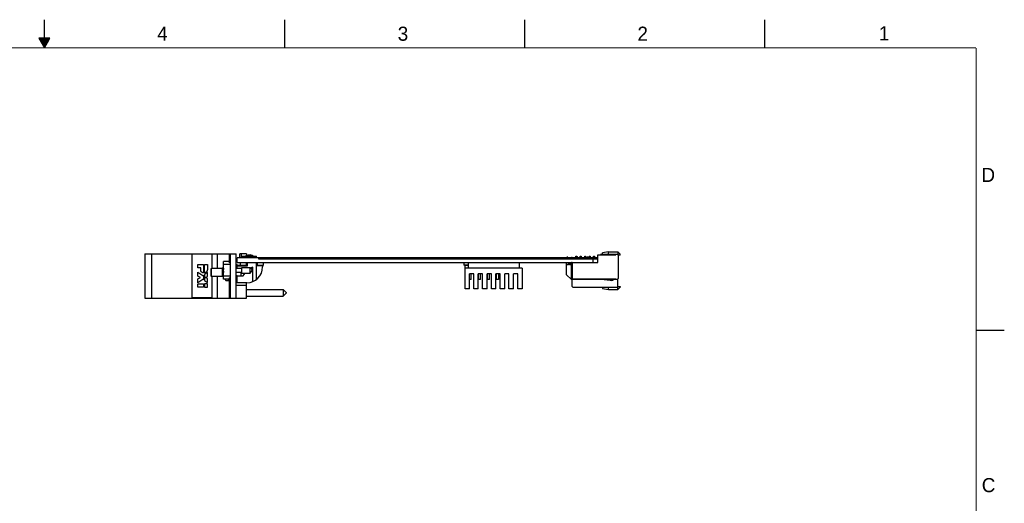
# Model space of a CAD drawing. Header units: inches. Extents: x 0 to 34, y 0 to 22.
# Tile 23 of 23: x 16.6 to 34, y 13.4 to 22. Entities that reach past the tile are written whole.
import ezdxf

# ---------------------------------------------------------------- set-up
doc = ezdxf.new("R2010")
doc.units = ezdxf.units.IN
doc.header["$LTSCALE"] = 1.87
doc.header["$MEASUREMENT"] = 0
doc.layers.get('0').update_dxf_attribs({"linetype": 'CONTINUOUS'})
for name, color, linetype in [('02___PRT_ALL_AXES', 7, 'CONTINUOUS'), ('03___PRT_ALL_CURVES', 7, 'CONTINUOUS'), ('DATUMCURVES', 7, 'CONTINUOUS')]:
    doc.layers.add(name, color=color, linetype=linetype)
doc.styles.add('TEXTSTYLE_2', font='txt')

msp = doc.modelspace()

# ---------------------------------------------------------------- linework, layer by layer
at = {"color": 2, "linetype": 'CONTINUOUS'}
for p, q in [((17, 21.5), (17, 22)), ((21.25, 22), (21.25, 21.5)), ((25.5, 22), (25.5, 21.5)), ((29.75, 22), (29.75, 21.5)), ((16.902, 21.6697), (17, 21.5)), ((17.098, 21.6697), (16.902, 21.6697)), ((16.9076, 21.66), (17.0924, 21.66)), ((16.9134, 21.65), (17.0866, 21.65)), ((16.9192, 21.64), (17.0808, 21.64)), ((16.925, 21.63), (17.0751, 21.63)), ((17, 21.5), (17.098, 21.6697)), ((16.9307, 21.62), (17.0693, 21.62)), ((16.9365, 21.61), (17.0635, 21.61)), ((16.9423, 21.6), (17.0578, 21.6)), ((16.9481, 21.59), (17.052, 21.59)), ((16.9538, 21.58), (17.0462, 21.58)), ((16.9596, 21.57), (17.0404, 21.57)), ((16.9654, 21.56), (17.0347, 21.56)), ((16.9712, 21.55), (17.0289, 21.55)), ((16.9769, 21.54), (17.0231, 21.54)), ((16.9827, 21.53), (17.0173, 21.53)), ((16.9885, 21.52), (17.0116, 21.52)), ((16.9942, 21.51), (17.0058, 21.51)), ((33.5, 16.5), (34, 16.5))]:
    msp.add_line(p, q, dxfattribs=at)
at = {"color": 7, "linetype": 'CONTINUOUS'}
for p, q in [((18.7794, 17.8536), (18.7794, 17.0656)), ((18.7794, 17.8536), (20.3944, 17.8536)), ((18.8994, 17.0656), (18.8994, 17.8536)), ((19.6083, 17.8536), (19.6083, 17.0656)), ((19.6089, 17.8536), (19.6089, 17.0656)), ((19.6099, 17.8436), (19.6099, 17.0776)), ((19.9644, 17.8436), (19.6099, 17.8436)), ((19.9644, 17.8536), (19.9644, 17.5931)), ((20.0594, 17.8536), (20.0594, 17.5931)), ((20.2794, 17.6941), (20.2794, 17.8436)), ((20.2944, 17.8436), (20.2794, 17.8436)), ((20.2894, 17.8536), (20.2894, 17.8436)), ((20.2944, 17.0656), (20.2944, 17.8536)), ((20.3944, 17.0656), (20.3944, 17.8536)), ((20.4584, 17.7816), (20.4584, 17.8536)), ((20.5804, 17.8536), (20.4584, 17.8536)), ((20.4908, 17.7816), (20.4908, 17.8086)), ((20.4908, 17.8086), (20.5308, 17.8086)), ((20.4924, 17.8086), (20.4924, 17.8536)), ((20.5308, 17.7816), (20.5308, 17.8086)), ((20.5379, 17.8013), (20.5379, 17.7816)), ((20.5944, 17.8013), (20.5379, 17.8013)), ((20.5804, 17.8536), (20.5804, 17.8174)), ((20.5881, 17.8213), (20.5881, 17.8214)), ((20.5918, 17.7816), (20.5918, 17.7886)), ((20.5918, 17.7886), (20.5944, 17.7886)), ((20.6295, 17.8213), (20.6295, 17.8313)), ((20.6413, 17.8313), (20.6413, 17.8213)), ((20.6908, 17.8013), (20.6544, 17.8013)), ((20.6826, 17.8214), (20.6826, 17.8213)), ((20.6908, 17.7816), (20.6908, 17.8086)), ((20.6908, 17.8086), (20.6944, 17.8086)), ((26.2704, 17.7931), (26.2547, 17.7931)), ((26.2547, 17.7816), (26.2547, 17.7931)), ((26.2704, 17.7931), (26.2704, 17.7816)), ((26.3456, 17.7874), (26.337, 17.7874)), ((26.337, 17.7874), (26.337, 17.7816)), ((26.3456, 17.7848), (26.3456, 17.7874)), ((26.4121, 17.8089), (26.4279, 17.8089)), ((26.4121, 17.7816), (26.4121, 17.8089)), ((26.4279, 17.8089), (26.4279, 17.7816)), ((26.4476, 17.7931), (26.4318, 17.7931)), ((26.4318, 17.7816), (26.4318, 17.7931)), ((26.4476, 17.7931), (26.4476, 17.7816)), ((26.4909, 17.8089), (26.5066, 17.8089)), ((26.4909, 17.7816), (26.4909, 17.8089)), ((26.5066, 17.8089), (26.5066, 17.7816)), ((26.5696, 17.8089), (26.5854, 17.8089)), ((26.5696, 17.7816), (26.5696, 17.8089)), ((26.5854, 17.8089), (26.5854, 17.7816)), ((26.6247, 17.7931), (26.609, 17.7931)), ((26.609, 17.7816), (26.609, 17.7931)), ((26.6247, 17.7931), (26.6247, 17.7816)), ((26.6484, 17.8089), (26.6641, 17.8089)), ((26.6484, 17.7816), (26.6484, 17.8089)), ((26.6641, 17.8089), (26.6641, 17.7816)), ((26.7271, 17.8089), (26.7428, 17.8089)), ((26.7271, 17.7816), (26.7271, 17.8089)), ((26.7428, 17.8089), (26.7428, 17.7816)), ((26.8019, 17.8324), (27.1208, 17.8324)), ((26.8019, 17.6986), (26.8019, 17.8324)), ((26.8529, 17.8443), (26.8492, 17.8324)), ((26.8529, 17.8443), (27.1208, 17.8443)), ((26.9889, 17.8836), (26.8826, 17.8679)), ((26.8826, 17.8443), (26.8826, 17.8679)), ((26.9889, 17.8836), (27.1582, 17.8836)), ((26.9889, 17.8443), (26.9889, 17.8836)), ((27.1208, 17.8443), (27.1444, 17.8443)), ((27.1208, 17.8324), (27.1208, 17.8443)), ((27.1602, 17.8285), (27.1444, 17.8443)), ((27.1976, 17.8443), (27.1582, 17.8836)), ((27.1582, 17.8836), (27.1582, 17.8305)), ((27.1976, 17.8285), (27.1602, 17.8285)), ((27.1602, 17.8285), (27.1602, 17.4112)), ((27.1976, 17.8285), (27.1976, 17.8443)), ((20.1548, 17.5931), (20.1744, 17.6126)), ((20.1744, 17.4021), (20.1744, 17.7171)), ((20.2794, 17.7171), (20.1744, 17.7171)), ((20.2944, 17.6633), (20.1744, 17.6633)), ((20.2944, 17.6941), (20.2794, 17.6941)), ((20.3944, 17.7536), (20.4148, 17.7536)), ((20.4144, 17.5946), (20.4144, 17.6586)), ((20.4144, 17.6586), (20.4544, 17.6366)), ((20.4148, 17.6986), (20.4148, 17.7816)), ((26.794, 17.7816), (20.4148, 17.7816)), ((20.4148, 17.6986), (26.8019, 17.6986)), ((20.4858, 17.6466), (20.4362, 17.6466)), ((20.4718, 17.6476), (20.4718, 17.6986)), ((20.4718, 17.6476), (20.5774, 17.6476)), ((20.4858, 17.6366), (20.4858, 17.6476)), ((20.5774, 17.6476), (20.5774, 17.6986)), ((20.5774, 17.6786), (20.5944, 17.6786)), ((20.5918, 17.6786), (20.5918, 17.6986)), ((20.6914, 17.6146), (20.6532, 17.6004)), ((20.6914, 17.3596), (20.6914, 17.6146)), ((20.7544, 17.3957), (20.7544, 17.6986)), ((20.8644, 17.6366), (20.7544, 17.6366)), ((20.7598, 17.6366), (20.7598, 17.6986)), ((20.7644, 17.6986), (20.7644, 17.6366)), ((20.7718, 17.6476), (20.7718, 17.6986)), ((20.7718, 17.6476), (20.8774, 17.6476)), ((20.794, 17.7816), (20.794, 17.7616)), ((20.794, 17.7616), (26.794, 17.7616)), ((20.8644, 17.6366), (20.8644, 17.6178)), ((20.8774, 17.6476), (20.8774, 17.6986)), ((24.4284, 17.6986), (24.4284, 17.6513)), ((24.5026, 17.6513), (24.4284, 17.6513)), ((24.5026, 17.6986), (24.5026, 17.5946)), ((25.4081, 17.6986), (25.4081, 17.5946)), ((26.2822, 17.6583), (26.2409, 17.6583)), ((26.2409, 17.6583), (26.2409, 17.486)), ((26.2428, 17.6868), (26.2547, 17.6868)), ((26.2428, 17.6868), (26.2428, 17.6583)), ((26.2547, 17.6868), (26.2547, 17.6986)), ((26.2704, 17.6986), (26.2704, 17.6868)), ((26.2704, 17.6868), (26.2822, 17.6868)), ((26.2822, 17.6583), (26.2822, 17.6986)), ((26.3015, 17.6583), (26.3015, 17.6986)), ((26.337, 17.6583), (26.3015, 17.6583)), ((26.3113, 17.6583), (26.3113, 17.6986)), ((26.3318, 17.6986), (26.3318, 17.6583)), ((26.337, 17.7848), (26.3456, 17.7848)), ((26.3456, 17.6974), (26.337, 17.6974)), ((26.337, 17.4151), (26.337, 17.6974)), ((26.3456, 17.6939), (26.337, 17.6939)), ((26.337, 17.6781), (26.3456, 17.6781)), ((26.3456, 17.7846), (26.3456, 17.7816)), ((26.3456, 17.6974), (26.3456, 17.4151)), ((26.3472, 17.6583), (26.3456, 17.6583)), ((26.3472, 17.4073), (26.3472, 17.6986)), ((26.7153, 17.7616), (26.7153, 17.6986)), ((26.794, 17.7816), (26.794, 17.6986)), ((19.9548, 17.5881), (19.9598, 17.5931)), ((19.9548, 17.4551), (19.9548, 17.5881)), ((19.9548, 17.4551), (19.9598, 17.4501)), ((19.9598, 17.4501), (19.9598, 17.5931)), ((20.1548, 17.5931), (19.9598, 17.5931)), ((20.1744, 17.4501), (19.9598, 17.4501)), ((19.9644, 17.4501), (19.9644, 17.0656)), ((20.0594, 17.4501), (20.0594, 17.0656)), ((20.1548, 17.4501), (20.1548, 17.5931)), ((20.1723, 17.5734), (20.1744, 17.5734)), ((20.1744, 17.5458), (20.1723, 17.5458)), ((20.2944, 17.4558), (20.1744, 17.4558)), ((20.3944, 17.5946), (20.4981, 17.5946)), ((20.3944, 17.5245), (20.4981, 17.5245)), ((20.4144, 17.3386), (20.4144, 17.4586)), ((20.4144, 17.4586), (20.5204, 17.4586)), ((20.4858, 17.4586), (20.4858, 17.5245)), ((20.4981, 17.5104), (20.4981, 17.6088)), ((20.4981, 17.6088), (20.6461, 17.6088)), ((20.4981, 17.5104), (20.6461, 17.5104)), ((20.5204, 17.4586), (20.5576, 17.5104)), ((20.6461, 17.5104), (20.6461, 17.6088)), ((20.6461, 17.6088), (20.6874, 17.5596)), ((20.6461, 17.5104), (20.6874, 17.5596)), ((25.4614, 17.5946), (24.4494, 17.5946)), ((24.4494, 17.2306), (24.4494, 17.5946)), ((24.6034, 17.4966), (24.5284, 17.4966)), ((24.5284, 17.2306), (24.5284, 17.4966)), ((24.5591, 17.3943), (24.5591, 17.4966)), ((24.6034, 17.2306), (24.6034, 17.4966)), ((24.7594, 17.4966), (24.6844, 17.4966)), ((24.6844, 17.2306), (24.6844, 17.4966)), ((24.6855, 17.3943), (24.6855, 17.4966)), ((24.7205, 17.3943), (24.7205, 17.4966)), ((24.7594, 17.2306), (24.7594, 17.4966)), ((24.9154, 17.4966), (24.8404, 17.4966)), ((24.8404, 17.2306), (24.8404, 17.4966)), ((24.8469, 17.3943), (24.8469, 17.4966)), ((24.8819, 17.3943), (24.8819, 17.4966)), ((24.9154, 17.2306), (24.9154, 17.4966)), ((25.0714, 17.4966), (24.9964, 17.4966)), ((24.9964, 17.2306), (24.9964, 17.4966)), ((25.0083, 17.3943), (25.0083, 17.4966)), ((25.0714, 17.2306), (25.0714, 17.4966)), ((25.2274, 17.4966), (25.1524, 17.4966)), ((25.1524, 17.2306), (25.1524, 17.4966)), ((25.2274, 17.2306), (25.2274, 17.4966)), ((25.3834, 17.4966), (25.3084, 17.4966)), ((25.3084, 17.2306), (25.3084, 17.4966)), ((25.3834, 17.2306), (25.3834, 17.4966)), ((25.4614, 17.5946), (25.4614, 17.2306)), ((26.2409, 17.486), (26.3393, 17.3876)), ((20.2794, 17.4021), (20.1744, 17.4021)), ((20.2018, 17.4021), (20.2018, 17.3976)), ((20.2018, 17.3976), (20.2135, 17.3773)), ((20.2135, 17.3773), (20.2531, 17.3773)), ((20.2531, 17.3773), (20.2648, 17.3976)), ((20.2648, 17.4021), (20.2648, 17.3656)), ((20.2648, 17.3656), (20.2794, 17.3656)), ((20.2794, 17.0756), (20.2794, 17.4251)), ((20.2944, 17.4251), (20.2794, 17.4251)), ((20.3944, 17.2956), (20.5804, 17.2956)), ((20.5851, 17.3386), (20.4144, 17.3386)), ((20.5804, 17.0656), (20.5804, 17.3386)), ((20.7554, 17.3966), (20.7598, 17.3966)), ((20.7598, 17.3966), (20.7598, 17.4004)), ((24.4494, 17.3943), (24.4434, 17.3943)), ((24.5591, 17.3943), (24.5284, 17.3943)), ((24.7205, 17.3943), (24.6855, 17.3943)), ((24.8819, 17.3943), (24.8469, 17.3943)), ((25.0434, 17.3943), (25.0083, 17.3943)), ((26.3393, 17.3876), (26.3393, 17.2773)), ((26.3393, 17.2773), (26.359, 17.2576)), ((26.3472, 17.4073), (27.1208, 17.4072)), ((27.1207, 17.3986), (26.3535, 17.3986)), ((26.9155, 17.3985), (27.0194, 17.3841)), ((27.0206, 17.3927), (26.9781, 17.3986)), ((27.0629, 17.3986), (27.054, 17.3931)), ((27.0586, 17.3858), (27.0775, 17.3974)), ((27.0775, 17.3974), (27.0768, 17.3986)), ((27.1129, 17.4073), (27.1129, 17.3986)), ((27.1208, 17.3954), (27.1208, 17.4072)), ((27.1444, 17.3954), (27.1208, 17.3954)), ((27.1424, 17.2576), (27.1582, 17.2734)), ((27.1444, 17.3954), (27.1602, 17.4112)), ((27.1582, 17.2183), (27.1582, 17.4092)), ((27.1582, 17.2734), (27.1976, 17.2734)), ((27.1976, 17.2734), (27.1976, 17.2576)), ((20.5804, 17.2171), (21.2304, 17.2171)), ((20.5804, 17.1021), (21.2304, 17.1021)), ((21.2304, 17.2171), (21.2304, 17.1021)), ((21.2304, 17.2171), (21.2804, 17.1671)), ((21.2304, 17.1021), (21.2804, 17.1521)), ((21.2804, 17.1671), (21.2804, 17.1521)), ((24.5284, 17.2306), (24.4494, 17.2306)), ((24.6844, 17.2306), (24.6034, 17.2306)), ((24.8404, 17.2306), (24.7594, 17.2306)), ((24.9964, 17.2306), (24.9154, 17.2306)), ((25.1524, 17.2306), (25.0714, 17.2306)), ((25.3084, 17.2306), (25.2274, 17.2306)), ((25.4614, 17.2306), (25.3834, 17.2306)), ((26.359, 17.2576), (27.1424, 17.2576)), ((26.8826, 17.2576), (26.8826, 17.234)), ((26.8826, 17.234), (26.9889, 17.2183)), ((26.9889, 17.2183), (26.9889, 17.2576)), ((26.9889, 17.2183), (27.1582, 17.2183)), ((27.1976, 17.2576), (27.1582, 17.2183)), ((18.7794, 17.0656), (20.5804, 17.0656)), ((19.6099, 17.0776), (19.9644, 17.0776)), ((20.2944, 17.0756), (20.2794, 17.0756)), ((20.2894, 17.0756), (20.2894, 17.0656))]:
    msp.add_line(p, q, dxfattribs=at)
at = {"color": 7, "linetype": 'CONTINUOUS', "const_width": 0.02}
for points in [[(33.5, 21.5), (0.5, 21.5)], [(33.5, 0.5), (33.5, 21.5)]]:
    msp.add_lwpolyline(points, dxfattribs=at)
at = {"color": 7, "linetype": 'CONTINUOUS'}
for centre, radius, start, end in [((20.6354, 17.7167), 0.1149, 114.28391, 132.59898), ((20.6354, 17.7167), 0.1147, 92.95063, 114.31814), ((20.6354, 17.7167), 0.1047, 86.76695, 93.23305), ((20.6354, 17.7167), 0.1147, 65.68186, 87.04937), ((20.6354, 17.7167), 0.1149, 53.13387, 65.71609), ((20.5851, 17.6178), 0.2792, 270, 360), ((20.4847, 17.5596), 0.3127, 172.97195, 177.47432), ((20.4847, 17.5596), 0.3127, 182.52568, 187.02765), ((26.3535, 17.4151), 0.0165, 180.00297, 270.00867), ((26.3535, 17.4151), 0.00787, 180.00524, 216.02683), ((27.0183, 17.3763), 0.00787, 65.42177, 82.12377), ((27.0183, 17.3763), 0.0165, 65.41487, 82.1239), ((27.038, 17.4193), 0.0394, 245.42172, 301.58256), ((27.038, 17.4193), 0.0307, 245.42542, 301.58009)]:
    msp.add_arc(centre, radius, start, end, dxfattribs=at)
for points in [[(20.2035, 17.4021), (20.2038, 17.401), (20.2043, 17.3989), (20.2055, 17.3947), (20.2074, 17.3895), (20.2102, 17.3833), (20.2124, 17.3793), (20.2135, 17.3773)], [(20.2631, 17.4021), (20.2629, 17.401), (20.2624, 17.3989), (20.2612, 17.3947), (20.2592, 17.3895), (20.2564, 17.3833), (20.2542, 17.3793), (20.2531, 17.3773)]]:
    msp.add_open_spline(points, degree=3, knots=[0, 0, 0, 0, 0.1202748, 0.2417092, 0.4885501, 0.741279, 1, 1, 1, 1], dxfattribs=at)
at = {"layer": '02___PRT_ALL_AXES', "color": 7, "linetype": 'CONTINUOUS'}
for p, q in [((20.5944, 17.7816), (20.5944, 17.8086)), ((20.5944, 17.8086), (20.6544, 17.8086)), ((20.6544, 17.7816), (20.6544, 17.8086)), ((20.6944, 17.7816), (20.6944, 17.8086)), ((20.6944, 17.8086), (20.7544, 17.8086)), ((20.7544, 17.7816), (20.7544, 17.8086)), ((20.4144, 17.6586), (20.3944, 17.6586)), ((20.4144, 17.6366), (20.5944, 17.6366)), ((20.5944, 17.6366), (20.5944, 17.6986)), ((24.5026, 17.6443), (24.4434, 17.6443)), ((24.4434, 17.6443), (24.4434, 17.3943)), ((20.4144, 17.4586), (20.3944, 17.4586)), ((25.0434, 17.4966), (25.0434, 17.3943)), ((20.4144, 17.3386), (20.3944, 17.3386))]:
    msp.add_line(p, q, dxfattribs=at)
at = {"layer": '03___PRT_ALL_CURVES', "color": 40, "linetype": 'CONTINUOUS'}
for p, q in [((20.5244, 17.6366), (20.5244, 17.6476)), ((20.8244, 17.6366), (20.8244, 17.6476))]:
    msp.add_line(p, q, dxfattribs=at)
at = {"layer": 'DATUMCURVES', "color": 40, "linetype": 'CONTINUOUS'}
for p, q in [((19.7172, 17.6003), (19.7172, 17.6598)), ((19.7172, 17.6598), (19.8188, 17.6598)), ((19.8188, 17.6598), (19.8188, 17.513)), ((19.8335, 17.5136), (19.8335, 17.6598)), ((19.8335, 17.6598), (19.8871, 17.6598)), ((19.8871, 17.6598), (19.8871, 17.58)), ((19.7171, 17.4534), (19.7171, 17.5243)), ((19.7171, 17.5243), (19.8078, 17.4646)), ((19.7653, 17.4289), (19.7171, 17.4534)), ((19.7684, 17.6003), (19.7172, 17.6003)), ((19.7684, 17.5675), (19.7684, 17.6003)), ((19.7685, 17.5656), (19.7684, 17.5671)), ((19.7684, 17.5671), (19.7684, 17.5671)), ((19.7685, 17.564), (19.7685, 17.5656)), ((19.7686, 17.5625), (19.7685, 17.564)), ((19.7688, 17.561), (19.7686, 17.5625)), ((19.7689, 17.5595), (19.7688, 17.561)), ((19.7691, 17.558), (19.7689, 17.5595)), ((19.7693, 17.5565), (19.7691, 17.558)), ((19.7695, 17.555), (19.7693, 17.5565)), ((19.7697, 17.5535), (19.7695, 17.555)), ((19.77, 17.552), (19.7697, 17.5535)), ((19.7703, 17.5505), (19.77, 17.552)), ((19.7707, 17.549), (19.7703, 17.5505)), ((19.7712, 17.5478), (19.7707, 17.549)), ((19.7717, 17.5465), (19.7712, 17.5478)), ((19.7722, 17.5453), (19.7717, 17.5465)), ((19.7728, 17.544), (19.7722, 17.5453)), ((19.7734, 17.5428), (19.7728, 17.544)), ((19.774, 17.5416), (19.7734, 17.5428)), ((19.7747, 17.5404), (19.774, 17.5416)), ((19.7753, 17.5392), (19.7747, 17.5404)), ((19.776, 17.538), (19.7753, 17.5392)), ((19.7767, 17.5368), (19.776, 17.538)), ((19.7775, 17.5357), (19.7767, 17.5368)), ((19.7782, 17.5345), (19.7775, 17.5357)), ((19.7793, 17.533), (19.7782, 17.5345)), ((19.7782, 17.5345), (19.7782, 17.5345)), ((19.7805, 17.5315), (19.7793, 17.533)), ((19.7817, 17.5301), (19.7805, 17.5315)), ((19.7829, 17.5288), (19.7817, 17.5301)), ((19.7843, 17.5275), (19.7829, 17.5288)), ((19.7856, 17.5262), (19.7843, 17.5275)), ((19.7871, 17.525), (19.7856, 17.5262)), ((19.7885, 17.5239), (19.7871, 17.525)), ((19.79, 17.5229), (19.7885, 17.5239)), ((19.7916, 17.5219), (19.79, 17.5229)), ((19.7932, 17.5209), (19.7916, 17.5219)), ((19.7949, 17.5201), (19.7932, 17.5209)), ((19.7949, 17.52), (19.7949, 17.5201)), ((19.7967, 17.519), (19.7949, 17.52)), ((19.7986, 17.518), (19.7967, 17.519)), ((19.8005, 17.5172), (19.7986, 17.518)), ((19.8024, 17.5164), (19.8005, 17.5172)), ((19.8044, 17.5157), (19.8024, 17.5164)), ((19.8064, 17.515), (19.8044, 17.5157)), ((19.8084, 17.5145), (19.8064, 17.515)), ((19.8078, 17.4646), (19.8188, 17.472)), ((19.8104, 17.514), (19.8084, 17.5145)), ((19.8125, 17.5136), (19.8104, 17.514)), ((19.8146, 17.5133), (19.8125, 17.5136)), ((19.8167, 17.5131), (19.8146, 17.5133)), ((19.8188, 17.513), (19.8167, 17.5131)), ((19.8188, 17.472), (19.8188, 17.3873)), ((19.8871, 17.5182), (19.8335, 17.482)), ((19.8336, 17.5136), (19.8335, 17.5136)), ((19.8335, 17.482), (19.8335, 17.3775)), ((19.8357, 17.5137), (19.8336, 17.5136)), ((19.8377, 17.5138), (19.8357, 17.5137)), ((19.8398, 17.5141), (19.8377, 17.5138)), ((19.8418, 17.5144), (19.8398, 17.5141)), ((19.8438, 17.5149), (19.8418, 17.5144)), ((19.8458, 17.5154), (19.8438, 17.5149)), ((19.8478, 17.5161), (19.8458, 17.5154)), ((19.8472, 17.4298), (19.8871, 17.4477)), ((19.8497, 17.5168), (19.8478, 17.5161)), ((19.8516, 17.5177), (19.8497, 17.5168)), ((19.8535, 17.5186), (19.8516, 17.5177)), ((19.8553, 17.5197), (19.8535, 17.5186)), ((19.857, 17.5208), (19.8553, 17.5197)), ((19.8587, 17.5219), (19.857, 17.5208)), ((19.8604, 17.523), (19.8587, 17.5219)), ((19.862, 17.5242), (19.8604, 17.523)), ((19.8636, 17.5254), (19.862, 17.5242)), ((19.8651, 17.5267), (19.8636, 17.5254)), ((19.8666, 17.528), (19.8651, 17.5267)), ((19.868, 17.5294), (19.8666, 17.528)), ((19.8695, 17.5308), (19.868, 17.5294)), ((19.8708, 17.5323), (19.8695, 17.5308)), ((19.8721, 17.5338), (19.8708, 17.5323)), ((19.8734, 17.5354), (19.8721, 17.5338)), ((19.8746, 17.5369), (19.8734, 17.5354)), ((19.8761, 17.5391), (19.8746, 17.537)), ((19.8746, 17.537), (19.8746, 17.5369)), ((19.8774, 17.5412), (19.8761, 17.5391)), ((19.8786, 17.5434), (19.8774, 17.5412)), ((19.8798, 17.5457), (19.8786, 17.5434)), ((19.8808, 17.548), (19.8798, 17.5457)), ((19.8818, 17.5503), (19.8808, 17.548)), ((19.8826, 17.5527), (19.8818, 17.5503)), ((19.8833, 17.5551), (19.8826, 17.5527)), ((19.884, 17.5575), (19.8833, 17.5551)), ((19.8845, 17.56), (19.884, 17.5575)), ((19.885, 17.5625), (19.8845, 17.56)), ((19.8853, 17.565), (19.885, 17.5625)), ((19.8855, 17.5663), (19.8853, 17.565)), ((19.8857, 17.5675), (19.8855, 17.5663)), ((19.8859, 17.5688), (19.8857, 17.5675)), ((19.8861, 17.57), (19.8859, 17.5688)), ((19.8862, 17.5712), (19.8861, 17.57)), ((19.8864, 17.5725), (19.8862, 17.5712)), ((19.8865, 17.5737), (19.8864, 17.5725)), ((19.8867, 17.575), (19.8865, 17.5737)), ((19.8868, 17.5762), (19.8867, 17.575)), ((19.8869, 17.5775), (19.8868, 17.5762)), ((19.887, 17.5788), (19.8869, 17.5775)), ((19.8871, 17.58), (19.887, 17.5788)), ((19.8871, 17.4477), (19.8871, 17.5182)), ((19.7171, 17.405), (19.7653, 17.4289)), ((19.7171, 17.3342), (19.7171, 17.405)), ((19.8072, 17.395), (19.7171, 17.3342)), ((19.7171, 17.259), (19.7171, 17.3209)), ((19.7171, 17.3209), (19.8188, 17.3209)), ((19.8188, 17.3873), (19.8072, 17.395)), ((19.8188, 17.3209), (19.8188, 17.259)), ((19.8335, 17.3775), (19.8871, 17.3419)), ((19.8335, 17.3209), (19.8335, 17.259)), ((19.8871, 17.3209), (19.8335, 17.3209)), ((19.8871, 17.4122), (19.8472, 17.4298)), ((19.8871, 17.3419), (19.8871, 17.4122)), ((19.8871, 17.259), (19.8871, 17.3209)), ((19.8188, 17.259), (19.7171, 17.259)), ((19.8335, 17.259), (19.8871, 17.259))]:
    msp.add_line(p, q, dxfattribs=at)

# ---------------------------------------------------------------- texts
at = {"color": 2, "linetype": 'CONTINUOUS', "char_height": 0.25, "width": 0.25, "attachment_point": 1, "line_spacing_factor": 0.9, "style": 'TEXTSTYLE_2'}
for s, insert in [('4', (18.9977, 21.8777)), ('3', (23.257, 21.8759)), ('2', (27.5025, 21.8762)), ('1', (31.7781, 21.8826)), ('D', (33.5947, 19.3736)), ('C', (33.6004, 13.8767))]:
    msp.add_mtext(s, dxfattribs=dict(at, insert=insert))

doc.saveas('drawing.dxf')
